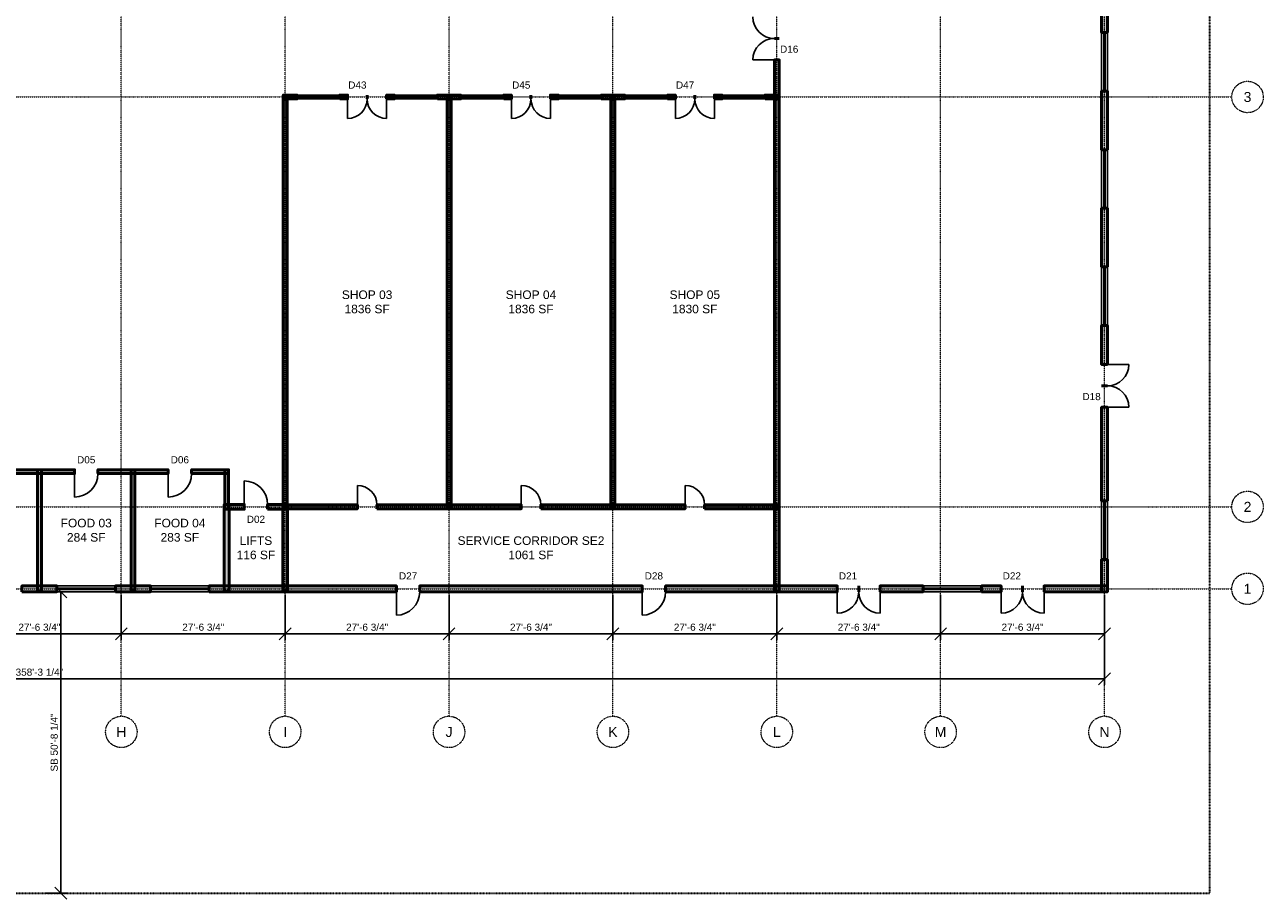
# Model space of a CAD drawing. Header units: inches. Extents: x -108 to 4832, y -12 to 3555.
# Tile 2 of 3: x 2333 to 4832, y -12 to 1752. Entities that reach past the tile are written whole.
import ezdxf
from ezdxf.enums import TextEntityAlignment as Align

# ---------------------------------------------------------------- set-up
doc = ezdxf.new("R2010")
doc.units = ezdxf.units.IN
doc.header["$LTSCALE"] = 0.03937
doc.header["$MEASUREMENT"] = 0
doc.linetypes.add('CENTER', pattern=[5.08, 3.175, -0.635, 0.635, -0.635])
doc.linetypes.add('PHANTOM', pattern=[6.35, 3.175, -0.635, 0.635, -0.635, 0.635, -0.635])
for name, color, linetype, lineweight in [('A-ANNO-DIMS', 1, 'Continuous', 18), ('A-ANNO-SYMB', 2, 'Continuous', 18), ('A-AREA-IDEN', 2, 'Continuous', 18), ('A-DOOR', 3, 'Continuous', 25), ('A-GLAZ', 4, 'Continuous', 25), ('A-WALL', 7, 'Continuous', 50), ('A-WALL-PATT', 8, 'Continuous', 9), ('C-PROP-LINE', 1, 'PHANTOM', 35), ('S-GRID', 1, 'CENTER', 13)]:
    doc.layers.add(name, color=color, linetype=linetype, lineweight=lineweight)
doc.styles.add('NCS-ARIAL', font='arial.ttf')
doc.dimstyles.new('ARCH-48', dxfattribs={"dimscale": 192, "dimtxt": 0.075, "dimasz": 0.0625, "dimexe": 0.0625, "dimexo": 0.0625, "dimgap": 0.03125, "dimtad": 1, "dimdec": 4, "dimzin": 3, "dimdsep": 46, "dimlunit": 4, "dimtxsty": 'NCS-ARIAL', "dimtsz": 0.0625, "dimcen": 2.5, "dimclrd": 256, "dimclre": 256, "dimclrt": 256, "dimazin": 3, "dimtfac": 1, "dimtmove": 0, "dimatfit": 3})

msp = doc.modelspace()

# ---------------------------------------------------------------- hatches: boundary and pattern name
at = {"layer": 'A-WALL-PATT'}
for points in [[(4517.71654, 1736.22047), (4517.71654, 1799.2126), (4505.90551, 1799.2126), (4505.90551, 1736.22047)], [(3855.31496, 609.25197), (3855.31496, 1681.10236), (3845.47244, 1681.10236), (3845.47244, 609.25197)], [(2854.33071, 1602.3622), (2881.88976, 1602.3622), (2881.88976, 1610.23622), (2854.33071, 1610.23622)], [(2862.20472, 775.59055), (2862.20472, 1610.23622), (2854.33071, 1610.23622), (2854.33071, 775.59055)], [(2968.50394, 1602.3622), (2984.25197, 1602.3622), (2984.25197, 1610.23622), (2968.50394, 1610.23622)], [(3062.99213, 1602.3622), (3078.74016, 1602.3622), (3078.74016, 1610.23622), (3062.99213, 1610.23622)], [(3165.35433, 1602.3622), (3212.59843, 1602.3622), (3212.59843, 1610.23622), (3165.35433, 1610.23622)], [(3192.91339, 775.59055), (3192.91339, 1610.23622), (3185.03937, 1610.23622), (3185.03937, 775.59055)], [(3299.2126, 1602.3622), (3314.96063, 1602.3622), (3314.96063, 1610.23622), (3299.2126, 1610.23622)], [(3393.70079, 1602.3622), (3409.44882, 1602.3622), (3409.44882, 1610.23622), (3393.70079, 1610.23622)], [(3496.06299, 1602.3622), (3543.30709, 1602.3622), (3543.30709, 1610.23622), (3496.06299, 1610.23622)], [(3523.62205, 775.59055), (3523.62205, 1610.23622), (3515.74803, 1610.23622), (3515.74803, 775.59055)], [(3629.92126, 1602.3622), (3645.66929, 1602.3622), (3645.66929, 1610.23622), (3629.92126, 1610.23622)], [(3724.40945, 1602.3622), (3740.15748, 1602.3622), (3740.15748, 1610.23622), (3724.40945, 1610.23622)], [(3826.77165, 1602.3622), (3854.33071, 1602.3622), (3854.33071, 1610.23622), (3826.77165, 1610.23622)], [(4517.71654, 1500), (4517.71654, 1618.11024), (4505.90551, 1618.11024), (4505.90551, 1500)], [(4517.71654, 1263.77953), (4517.71654, 1381.88976), (4505.90551, 1381.88976), (4505.90551, 1263.77953)], [(4517.71654, 1066.92913), (4517.71654, 1145.66929), (4505.90551, 1145.66929), (4505.90551, 1066.92913)], [(4517.71654, 791.33858), (4517.71654, 980.31496), (4505.90551, 980.31496), (4505.90551, 791.33858)], [(2291.33858, 846.45669), (2433.07087, 846.45669), (2433.07087, 854.33071), (2291.33858, 854.33071)], [(2366.14173, 610.23622), (2366.14173, 854.33071), (2358.26772, 854.33071), (2358.26772, 610.23622)], [(2480.31496, 846.45669), (2622.04724, 846.45669), (2622.04724, 854.33071), (2480.31496, 854.33071)], [(2555.11811, 610.23622), (2555.11811, 854.33071), (2547.24409, 854.33071), (2547.24409, 610.23622)], [(2669.29134, 846.45669), (2744.09449, 846.45669), (2744.09449, 854.33071), (2669.29134, 854.33071)], [(2744.09449, 775.59055), (2744.09449, 854.33071), (2736.22047, 854.33071), (2736.22047, 775.59055)], [(2735.23622, 774.6063), (2775.59055, 774.6063), (2775.59055, 784.44882), (2735.23622, 784.44882)], [(2745.07874, 609.25197), (2745.07874, 784.44882), (2735.23622, 784.44882), (2735.23622, 609.25197)], [(2822.83465, 774.6063), (2863.18898, 774.6063), (2863.18898, 784.44882), (2822.83465, 784.44882)], [(2863.18898, 609.25197), (2863.18898, 784.44882), (2853.34646, 784.44882), (2853.34646, 609.25197)], [(2854.33071, 775.59055), (3003.93701, 775.59055), (3003.93701, 783.46457), (2854.33071, 783.46457)], [(3043.30709, 775.59055), (3334.64567, 775.59055), (3334.64567, 783.46457), (3043.30709, 783.46457)], [(3374.01575, 775.59055), (3665.35433, 775.59055), (3665.35433, 783.46457), (3374.01575, 783.46457)], [(3704.72441, 775.59055), (3854.33071, 775.59055), (3854.33071, 783.46457), (3704.72441, 783.46457)], [(4517.71654, 608.26772), (4517.71654, 673.22835), (4505.90551, 673.22835), (4505.90551, 608.26772)], [(2326.77165, 608.26772), (2397.6378, 608.26772), (2397.6378, 620.07874), (2326.77165, 620.07874)], [(2515.74803, 608.26772), (2586.61417, 608.26772), (2586.61417, 620.07874), (2515.74803, 620.07874)], [(2704.72441, 608.26772), (3082.67717, 608.26772), (3082.67717, 620.07874), (2704.72441, 620.07874)], [(3129.92126, 608.26772), (3578.74016, 608.26772), (3578.74016, 620.07874), (3129.92126, 620.07874)], [(3625.98425, 608.26772), (3972.44094, 608.26772), (3972.44094, 620.07874), (3625.98425, 620.07874)], [(4059.05512, 608.26772), (4145.66929, 608.26772), (4145.66929, 620.07874), (4059.05512, 620.07874)], [(4263.77953, 608.26772), (4303.14961, 608.26772), (4303.14961, 620.07874), (4263.77953, 620.07874)], [(4389.76378, 608.26772), (4517.71654, 608.26772), (4517.71654, 620.07874), (4389.76378, 620.07874)]]:
    msp.add_hatch(color=256, dxfattribs=at).paths.add_polyline_path(points)

# ---------------------------------------------------------------- linework, layer by layer
at = {"layer": 'A-DOOR'}
for p, q in [((3845.47244, 1681.10236), (3802.16535, 1681.10236)), ((2984.25197, 1602.3622), (2984.25197, 1562.99213)), ((3062.99213, 1602.3622), (3062.99213, 1562.99213)), ((3314.96063, 1602.3622), (3314.96063, 1562.99213)), ((3393.70079, 1602.3622), (3393.70079, 1562.99213)), ((3645.66929, 1602.3622), (3645.66929, 1562.99213)), ((3724.40945, 1602.3622), (3724.40945, 1562.99213)), ((4517.71654, 1066.92913), (4561.02362, 1066.92913)), ((4517.71654, 980.31496), (4561.02362, 980.31496)), ((2433.07087, 846.45669), (2433.07087, 799.2126)), ((2622.04724, 846.45669), (2622.04724, 799.2126)), ((2775.59055, 784.44882), (2775.59055, 831.69291)), ((3003.93701, 783.46457), (3003.93701, 822.83465)), ((3334.64567, 783.46457), (3334.64567, 822.83465)), ((3665.35433, 783.46457), (3665.35433, 822.83465)), ((3082.67717, 608.26772), (3082.67717, 561.02362)), ((3578.74016, 608.26772), (3578.74016, 561.02362)), ((3972.44094, 608.26772), (3972.44094, 564.96063)), ((4059.05512, 608.26772), (4059.05512, 564.96063)), ((4303.14961, 608.26772), (4303.14961, 564.96063)), ((4389.76378, 608.26772), (4389.76378, 564.96063))]:
    msp.add_line(p, q, dxfattribs=at)
for centre, radius, start, end in [((3845.47244, 1767.71654), 43.30709, 180, -90), ((3845.47244, 1681.10236), 43.30709, 90, 180), ((2984.25197, 1602.3622), 39.37008, -90, 0), ((3062.99213, 1602.3622), 39.37008, 180, -90), ((3314.96063, 1602.3622), 39.37008, -90, 0), ((3393.70079, 1602.3622), 39.37008, 180, -90), ((3645.66929, 1602.3622), 39.37008, -90, 0), ((3724.40945, 1602.3622), 39.37008, 180, -90), ((4517.71654, 1066.92913), 43.30709, -90, 0), ((4517.71654, 980.31496), 43.30709, 0, 90), ((2433.07087, 846.45669), 47.24409, -90, 0), ((2622.04724, 846.45669), 47.24409, -90, 0), ((2775.59055, 784.44882), 47.24409, 0, 90), ((3003.93701, 783.46457), 39.37008, 0, 90), ((3334.64567, 783.46457), 39.37008, 0, 90), ((3665.35433, 783.46457), 39.37008, 0, 90), ((3082.67717, 608.26772), 47.24409, -90, 0), ((3578.74016, 608.26772), 47.24409, -90, 0), ((3972.44094, 608.26772), 43.30709, -90, 0), ((4059.05512, 608.26772), 43.30709, 180, -90), ((4303.14961, 608.26772), 43.30709, -90, 0), ((4389.76378, 608.26772), 43.30709, 180, -90)]:
    msp.add_arc(centre, radius, start, end, dxfattribs=at)
at = {"layer": 'A-GLAZ'}
for p, q in [((4505.90551, 1618.11024), (4505.90551, 1736.22047)), ((4510.33465, 1618.11024), (4510.33465, 1736.22047)), ((4513.2874, 1618.11024), (4513.2874, 1736.22047)), ((4517.71654, 1618.11024), (4517.71654, 1736.22047)), ((2881.88976, 1610.23622), (2968.50394, 1610.23622)), ((2881.88976, 1607.28346), (2968.50394, 1607.28346)), ((2881.88976, 1605.31496), (2968.50394, 1605.31496)), ((2881.88976, 1602.3622), (2968.50394, 1602.3622)), ((3078.74016, 1610.23622), (3165.35433, 1610.23622)), ((3078.74016, 1607.28346), (3165.35433, 1607.28346)), ((3078.74016, 1605.31496), (3165.35433, 1605.31496)), ((3078.74016, 1602.3622), (3165.35433, 1602.3622)), ((3212.59843, 1610.23622), (3299.2126, 1610.23622)), ((3212.59843, 1607.28346), (3299.2126, 1607.28346)), ((3212.59843, 1605.31496), (3299.2126, 1605.31496)), ((3212.59843, 1602.3622), (3299.2126, 1602.3622)), ((3409.44882, 1610.23622), (3496.06299, 1610.23622)), ((3409.44882, 1607.28346), (3496.06299, 1607.28346)), ((3409.44882, 1605.31496), (3496.06299, 1605.31496)), ((3409.44882, 1602.3622), (3496.06299, 1602.3622)), ((3543.30709, 1610.23622), (3629.92126, 1610.23622)), ((3543.30709, 1607.28346), (3629.92126, 1607.28346)), ((3543.30709, 1605.31496), (3629.92126, 1605.31496)), ((3543.30709, 1602.3622), (3629.92126, 1602.3622)), ((3740.15748, 1610.23622), (3826.77165, 1610.23622)), ((3740.15748, 1607.28346), (3826.77165, 1607.28346)), ((3740.15748, 1605.31496), (3826.77165, 1605.31496)), ((3740.15748, 1602.3622), (3826.77165, 1602.3622)), ((4505.90551, 1381.88976), (4505.90551, 1500)), ((4510.33465, 1381.88976), (4510.33465, 1500)), ((4513.2874, 1381.88976), (4513.2874, 1500)), ((4517.71654, 1381.88976), (4517.71654, 1500)), ((4505.90551, 1145.66929), (4505.90551, 1263.77953)), ((4510.33465, 1145.66929), (4510.33465, 1263.77953)), ((4513.2874, 1145.66929), (4513.2874, 1263.77953)), ((4517.71654, 1145.66929), (4517.71654, 1263.77953)), ((4505.90551, 673.22835), (4505.90551, 791.33858)), ((4510.33465, 673.22835), (4510.33465, 791.33858)), ((4513.2874, 673.22835), (4513.2874, 791.33858)), ((4517.71654, 673.22835), (4517.71654, 791.33858)), ((2397.6378, 620.07874), (2515.74803, 620.07874)), ((2397.6378, 615.64961), (2515.74803, 615.64961)), ((2397.6378, 612.69685), (2515.74803, 612.69685)), ((2397.6378, 608.26772), (2515.74803, 608.26772)), ((2586.61417, 620.07874), (2704.72441, 620.07874)), ((2586.61417, 615.64961), (2704.72441, 615.64961)), ((2586.61417, 612.69685), (2704.72441, 612.69685)), ((2586.61417, 608.26772), (2704.72441, 608.26772)), ((4145.66929, 620.07874), (4263.77953, 620.07874)), ((4145.66929, 615.64961), (4263.77953, 615.64961)), ((4145.66929, 612.69685), (4263.77953, 612.69685)), ((4145.66929, 608.26772), (4263.77953, 608.26772))]:
    msp.add_line(p, q, dxfattribs=at)
at = {"layer": 'A-WALL'}
for p, q in [((4517.71654, 1736.22047), (4505.90551, 1736.22047)), ((3855.31496, 1724.40945), (3845.47244, 1724.40945)), ((3855.31496, 1724.40945), (3845.47244, 1724.40945)), ((3855.31496, 1681.10236), (3845.47244, 1681.10236)), ((2881.88976, 1602.3622), (2881.88976, 1610.23622)), ((2968.50394, 1602.3622), (2968.50394, 1610.23622)), ((2984.25197, 1602.3622), (2984.25197, 1610.23622)), ((3023.62205, 1602.3622), (3023.62205, 1610.23622)), ((3023.62205, 1602.3622), (3023.62205, 1610.23622)), ((3062.99213, 1602.3622), (3062.99213, 1610.23622)), ((3078.74016, 1602.3622), (3078.74016, 1610.23622)), ((3165.35433, 1602.3622), (3165.35433, 1610.23622)), ((3212.59843, 1602.3622), (3212.59843, 1610.23622)), ((3299.2126, 1602.3622), (3299.2126, 1610.23622)), ((3314.96063, 1602.3622), (3314.96063, 1610.23622)), ((3354.33071, 1602.3622), (3354.33071, 1610.23622)), ((3354.33071, 1602.3622), (3354.33071, 1610.23622)), ((3393.70079, 1602.3622), (3393.70079, 1610.23622)), ((3409.44882, 1602.3622), (3409.44882, 1610.23622)), ((3496.06299, 1602.3622), (3496.06299, 1610.23622)), ((3543.30709, 1602.3622), (3543.30709, 1610.23622)), ((3629.92126, 1602.3622), (3629.92126, 1610.23622)), ((3645.66929, 1602.3622), (3645.66929, 1610.23622)), ((3685.03937, 1602.3622), (3685.03937, 1610.23622)), ((3685.03937, 1602.3622), (3685.03937, 1610.23622)), ((3724.40945, 1602.3622), (3724.40945, 1610.23622)), ((3740.15748, 1602.3622), (3740.15748, 1610.23622)), ((3826.77165, 1602.3622), (3826.77165, 1610.23622)), ((4517.71654, 1618.11024), (4505.90551, 1618.11024)), ((4517.71654, 1500), (4505.90551, 1500)), ((4517.71654, 1381.88976), (4505.90551, 1381.88976)), ((4517.71654, 1263.77953), (4505.90551, 1263.77953)), ((4517.71654, 1145.66929), (4505.90551, 1145.66929)), ((4517.71654, 1066.92913), (4505.90551, 1066.92913)), ((4517.71654, 1023.62205), (4505.90551, 1023.62205)), ((4517.71654, 1023.62205), (4505.90551, 1023.62205)), ((4517.71654, 980.31496), (4505.90551, 980.31496)), ((2433.07087, 846.45669), (2433.07087, 854.33071)), ((2480.31496, 846.45669), (2480.31496, 854.33071)), ((2622.04724, 846.45669), (2622.04724, 854.33071)), ((2669.29134, 846.45669), (2669.29134, 854.33071)), ((2775.59055, 774.6063), (2775.59055, 784.44882)), ((2822.83465, 774.6063), (2822.83465, 784.44882)), ((3003.93701, 775.59055), (3003.93701, 783.46457)), ((3043.30709, 775.59055), (3043.30709, 783.46457)), ((3334.64567, 775.59055), (3334.64567, 783.46457)), ((3374.01575, 775.59055), (3374.01575, 783.46457)), ((3665.35433, 775.59055), (3665.35433, 783.46457)), ((3704.72441, 775.59055), (3704.72441, 783.46457)), ((4517.71654, 791.33858), (4505.90551, 791.33858)), ((4517.71654, 673.22835), (4505.90551, 673.22835)), ((2397.6378, 608.26772), (2397.6378, 620.07874)), ((2515.74803, 608.26772), (2515.74803, 620.07874)), ((2586.61417, 608.26772), (2586.61417, 620.07874)), ((2704.72441, 608.26772), (2704.72441, 620.07874)), ((3082.67717, 608.26772), (3082.67717, 620.07874)), ((3129.92126, 608.26772), (3129.92126, 620.07874)), ((3578.74016, 608.26772), (3578.74016, 620.07874)), ((3625.98425, 608.26772), (3625.98425, 620.07874)), ((3972.44094, 608.26772), (3972.44094, 620.07874)), ((4015.74803, 608.26772), (4015.74803, 620.07874)), ((4015.74803, 608.26772), (4015.74803, 620.07874)), ((4059.05512, 608.26772), (4059.05512, 620.07874)), ((4145.66929, 608.26772), (4145.66929, 620.07874)), ((4263.77953, 608.26772), (4263.77953, 620.07874)), ((4303.14961, 608.26772), (4303.14961, 620.07874)), ((4346.45669, 608.26772), (4346.45669, 620.07874)), ((4346.45669, 608.26772), (4346.45669, 620.07874)), ((4389.76378, 608.26772), (4389.76378, 620.07874))]:
    msp.add_line(p, q, dxfattribs=at)
for points in [[(4517.71654, 1736.22047), (4517.71654, 1799.2126), (4505.90551, 1799.2126), (4505.90551, 1736.22047)], [(3855.31496, 609.25197), (3855.31496, 1681.10236), (3845.47244, 1681.10236), (3845.47244, 609.25197)], [(2854.33071, 1602.3622), (2881.88976, 1602.3622), (2881.88976, 1610.23622), (2854.33071, 1610.23622)], [(2862.20472, 775.59055), (2862.20472, 1610.23622), (2854.33071, 1610.23622), (2854.33071, 775.59055)], [(2968.50394, 1602.3622), (2984.25197, 1602.3622), (2984.25197, 1610.23622), (2968.50394, 1610.23622)], [(3062.99213, 1602.3622), (3078.74016, 1602.3622), (3078.74016, 1610.23622), (3062.99213, 1610.23622)], [(3165.35433, 1602.3622), (3212.59843, 1602.3622), (3212.59843, 1610.23622), (3165.35433, 1610.23622)], [(3192.91339, 775.59055), (3192.91339, 1610.23622), (3185.03937, 1610.23622), (3185.03937, 775.59055)], [(3299.2126, 1602.3622), (3314.96063, 1602.3622), (3314.96063, 1610.23622), (3299.2126, 1610.23622)], [(3393.70079, 1602.3622), (3409.44882, 1602.3622), (3409.44882, 1610.23622), (3393.70079, 1610.23622)], [(3496.06299, 1602.3622), (3543.30709, 1602.3622), (3543.30709, 1610.23622), (3496.06299, 1610.23622)], [(3523.62205, 775.59055), (3523.62205, 1610.23622), (3515.74803, 1610.23622), (3515.74803, 775.59055)], [(3629.92126, 1602.3622), (3645.66929, 1602.3622), (3645.66929, 1610.23622), (3629.92126, 1610.23622)], [(3724.40945, 1602.3622), (3740.15748, 1602.3622), (3740.15748, 1610.23622), (3724.40945, 1610.23622)], [(3826.77165, 1602.3622), (3854.33071, 1602.3622), (3854.33071, 1610.23622), (3826.77165, 1610.23622)], [(4517.71654, 1500), (4517.71654, 1618.11024), (4505.90551, 1618.11024), (4505.90551, 1500)], [(4517.71654, 1263.77953), (4517.71654, 1381.88976), (4505.90551, 1381.88976), (4505.90551, 1263.77953)], [(4517.71654, 1066.92913), (4517.71654, 1145.66929), (4505.90551, 1145.66929), (4505.90551, 1066.92913)], [(4517.71654, 791.33858), (4517.71654, 980.31496), (4505.90551, 980.31496), (4505.90551, 791.33858)], [(2291.33858, 846.45669), (2433.07087, 846.45669), (2433.07087, 854.33071), (2291.33858, 854.33071)], [(2366.14173, 610.23622), (2366.14173, 854.33071), (2358.26772, 854.33071), (2358.26772, 610.23622)], [(2480.31496, 846.45669), (2622.04724, 846.45669), (2622.04724, 854.33071), (2480.31496, 854.33071)], [(2555.11811, 610.23622), (2555.11811, 854.33071), (2547.24409, 854.33071), (2547.24409, 610.23622)], [(2669.29134, 846.45669), (2744.09449, 846.45669), (2744.09449, 854.33071), (2669.29134, 854.33071)], [(2744.09449, 775.59055), (2744.09449, 854.33071), (2736.22047, 854.33071), (2736.22047, 775.59055)], [(2735.23622, 774.6063), (2775.59055, 774.6063), (2775.59055, 784.44882), (2735.23622, 784.44882)], [(2745.07874, 609.25197), (2745.07874, 784.44882), (2735.23622, 784.44882), (2735.23622, 609.25197)], [(2822.83465, 774.6063), (2863.18898, 774.6063), (2863.18898, 784.44882), (2822.83465, 784.44882)], [(2863.18898, 609.25197), (2863.18898, 784.44882), (2853.34646, 784.44882), (2853.34646, 609.25197)], [(2854.33071, 775.59055), (3003.93701, 775.59055), (3003.93701, 783.46457), (2854.33071, 783.46457)], [(3043.30709, 775.59055), (3334.64567, 775.59055), (3334.64567, 783.46457), (3043.30709, 783.46457)], [(3374.01575, 775.59055), (3665.35433, 775.59055), (3665.35433, 783.46457), (3374.01575, 783.46457)], [(3704.72441, 775.59055), (3854.33071, 775.59055), (3854.33071, 783.46457), (3704.72441, 783.46457)], [(4517.71654, 608.26772), (4517.71654, 673.22835), (4505.90551, 673.22835), (4505.90551, 608.26772)], [(2326.77165, 608.26772), (2397.6378, 608.26772), (2397.6378, 620.07874), (2326.77165, 620.07874)], [(2515.74803, 608.26772), (2586.61417, 608.26772), (2586.61417, 620.07874), (2515.74803, 620.07874)], [(2704.72441, 608.26772), (3082.67717, 608.26772), (3082.67717, 620.07874), (2704.72441, 620.07874)], [(3129.92126, 608.26772), (3578.74016, 608.26772), (3578.74016, 620.07874), (3129.92126, 620.07874)], [(3625.98425, 608.26772), (3972.44094, 608.26772), (3972.44094, 620.07874), (3625.98425, 620.07874)], [(4059.05512, 608.26772), (4145.66929, 608.26772), (4145.66929, 620.07874), (4059.05512, 620.07874)], [(4263.77953, 608.26772), (4303.14961, 608.26772), (4303.14961, 620.07874), (4263.77953, 620.07874)], [(4389.76378, 608.26772), (4517.71654, 608.26772), (4517.71654, 620.07874), (4389.76378, 620.07874)]]:
    msp.add_lwpolyline(points, close=True, dxfattribs=at)
at = {"layer": 'C-PROP-LINE'}
msp.add_lwpolyline([(0, 0), (4724.40945, 0), (4724.40945, 3543.30709), (0, 3543.30709)], close=True, dxfattribs=at)
at = {"layer": 'S-GRID'}
for p, q in [((2527.55906, 357.16535), (2527.55906, 3327.87402)), ((2858.26772, 357.16535), (2858.26772, 3327.87402)), ((3188.97638, 357.16535), (3188.97638, 3327.87402)), ((3519.68504, 357.16535), (3519.68504, 3327.87402)), ((3850.3937, 357.16535), (3850.3937, 3327.87402)), ((4181.10236, 357.16535), (4181.10236, 3327.87402)), ((4511.81102, 357.16535), (4511.81102, 3327.87402)), ((-44.40945, 1606.29921), (4768.8189, 1606.29921)), ((-44.40945, 779.52756), (4768.8189, 779.52756)), ((-44.40945, 614.17323), (4768.8189, 614.17323))]:
    msp.add_line(p, q, dxfattribs=at)
for centre in [(4800.4989, 1606.29921), (4800.4989, 779.52756), (4800.4989, 614.17323), (2527.55906, 325.48535), (2858.26772, 325.48535), (3188.97638, 325.48535), (3519.68504, 325.48535), (3850.3937, 325.48535), (4181.10236, 325.48535), (4511.81102, 325.48535)]:
    msp.add_circle(centre, 31.68, dxfattribs=at)

# ---------------------------------------------------------------- texts
at = {"layer": 'A-ANNO-SYMB', "style": 'NCS-ARIAL'}
for s, p in [('D16', (3875.47496, 1702.75591)), ('D43', (3003.93701, 1630.39622)), ('D45', (3334.64567, 1630.39622)), ('D47', (3665.35433, 1630.39622)), ('D18', (4485.74551, 1001.9685)), ('D05', (2456.69291, 874.49071)), ('D06', (2645.66929, 874.49071)), ('D02', (2799.2126, 754.4463)), ('D27', (3106.29921, 640.23874)), ('D28', (3602.3622, 640.23874)), ('D21', (3994.09449, 640.23874)), ('D22', (4324.80315, 640.23874))]:
    msp.add_text(s, height=14.4, dxfattribs=at).set_placement(p, align=Align.MIDDLE_CENTER)
at = {"layer": 'A-AREA-IDEN', "char_height": 17.28, "attachment_point": 5, "style": 'NCS-ARIAL'}
for s, insert in [('SHOP 03\\P1836 SF', (3023.62205, 1192.91339)), ('SHOP 04\\P1836 SF', (3354.33071, 1192.91339)), ('SHOP 05\\P1830 SF', (3685.03937, 1192.91339)), ('FOOD 03\\P284 SF', (2456.69291, 732.28346)), ('FOOD 04\\P283 SF', (2645.66929, 732.28346)), ('LIFTS\\P116 SF', (2799.2126, 696.85039)), ('SERVICE CORRIDOR SE2\\P1061 SF', (3354.33071, 696.85039))]:
    msp.add_mtext(s, dxfattribs=dict(at, insert=insert))
at = {"layer": 'S-GRID', "style": 'NCS-ARIAL'}
for s, p in [('3', (4800.4989, 1606.29921)), ('2', (4800.4989, 779.52756)), ('1', (4800.4989, 614.17323)), ('H', (2527.55906, 325.48535)), ('I', (2858.26772, 325.48535)), ('J', (3188.97638, 325.48535)), ('K', (3519.68504, 325.48535)), ('L', (3850.3937, 325.48535)), ('M', (4181.10236, 325.48535)), ('N', (4511.81102, 325.48535))]:
    msp.add_text(s, height=20.16, dxfattribs=at).set_placement(p, align=Align.MIDDLE_CENTER)

# ---------------------------------------------------------------- dimensions: what is measured, and where the dimension line sits
at = {"layer": 'A-ANNO-DIMS'}
for base, p1, p2, text in [((212.59843, 432.75591), (212.59843, 614.17323), (4511.81102, 614.17323), '358\'-3 1/4"'), ((2196.85039, 523.46457), (2196.85039, 614.17323), (2527.55906, 614.17323), '27\'-6 3/4"'), ((2527.55906, 523.46457), (2527.55906, 614.17323), (2858.26772, 614.17323), '27\'-6 3/4"'), ((2858.26772, 523.46457), (2858.26772, 614.17323), (3188.97638, 614.17323), '27\'-6 3/4"'), ((3188.97638, 523.46457), (3188.97638, 614.17323), (3519.68504, 614.17323), '27\'-6 3/4"'), ((3519.68504, 523.46457), (3519.68504, 614.17323), (3850.3937, 614.17323), '27\'-6 3/4"'), ((3850.3937, 523.46457), (3850.3937, 614.17323), (4181.10236, 614.17323), '27\'-6 3/4"'), ((4181.10236, 523.46457), (4181.10236, 614.17323), (4511.81102, 614.17323), '27\'-6 3/4"')]:
    msp.add_linear_dim(base=base, p1=p1, p2=p2, text=text, dimstyle='ARCH-48', dxfattribs=at).render()
msp.add_linear_dim(base=(2405.40472, 0), p1=(2362.20472, 0), p2=(2362.20472, 608.26772), angle=90, text='SB 50\'-8 1/4"', dimstyle='ARCH-48', dxfattribs=at).render()

doc.saveas('drawing.dxf')
